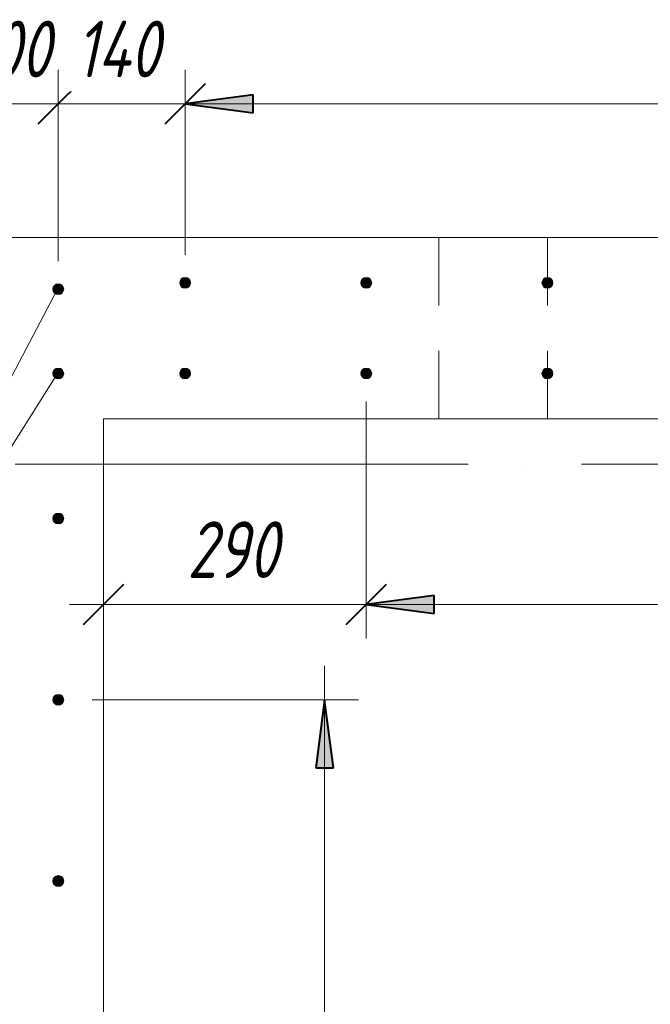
# Model space of a CAD drawing. Header units: millimetres. Extents: x 25757 to 55891, y 7716 to 18253.
# Tile 27 of 73: x 30337 to 31034, y 15804 to 16890. Entities that reach past the tile are written whole.
import ezdxf

# ---------------------------------------------------------------- set-up
doc = ezdxf.new("R2010")
doc.units = ezdxf.units.MM
doc.linetypes.add('ADSK_Линия сетки', pattern=[625, 500, -62.5, 0, -62.5])
doc.linetypes.add('ADSK_Невидимые', pattern=[125, 75, -50])
for name, color, linetype, lineweight in [('A-____-____-DIMS', 211, 'Continuous', 9), ('A-____-____-DIMS-25', 211, 'Continuous', 9), ('A-WALL-____-HDLN', 110, 'ADSK_Невидимые', 20), ('A-WALL-____-MCUT', 113, 'Continuous', 50), ('S-GRID-____-OTLN', 1, 'Continuous', 9), ('S-RBAR-____-IDEN', 171, 'Continuous', 20), ('S-RBAR-____-MCUT', 171, 'Continuous', 20)]:
    doc.layers.add(name, color=color, linetype=linetype, lineweight=lineweight)
doc.styles.add('GOST Common_I_1', font='GOST Common Italic.ttf', dxfattribs={"width": 0.8, "height": 62.5})
doc.dimstyles.new('ADSK_Для_арматуры_Основной_2_5_мм_шаг_кол-во_Стрелки_точный', dxfattribs={"dimscale": 304.8, "dimtxt": 0.206224, "dimasz": 0.246063, "dimexe": 0.123031, "dimexo": 0.000403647, "dimgap": 0.032808, "dimtad": 1, "dimdec": 0, "dimlfac": 304.8, "dimdsep": 46, "dimtxsty": 'GOST Common_I_1', "dimsah": 1, "dimcen": 0.09, "dimdle": 0.123031, "dimazin": 0, "dimtfac": 1, "dimtdec": 4, "dimtix": 1, "dimtmove": 0, "dimatfit": 3, "dimfxl": 1, "dimtvp": 1, "dimtfill": 1, "dimtolj": 1, "dimtzin": 0, "dimarcsym": 2})
doc.dimstyles.new('ADSK_Округление_5мм__Узкий_', dxfattribs={"dimscale": 304.8, "dimtxt": 0.206224, "dimasz": 0.147638, "dimexe": 0.123031, "dimexo": 0.000269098, "dimgap": 0.032808, "dimtad": 1, "dimdec": 0, "dimlfac": 304.8, "dimrnd": 5, "dimdsep": 46, "dimtxsty": 'GOST Common_I_1', "dimblk1": 'OBLIQUE', "dimblk2": 'OBLIQUE', "dimsah": 1, "dimcen": 0.09, "dimdle": 0.123031, "dimazin": 0, "dimtfac": 1, "dimtdec": 4, "dimtix": 1, "dimtmove": 0, "dimatfit": 3, "dimfxl": 1, "dimtvp": 1, "dimtfill": 1, "dimtolj": 1, "dimtzin": 0, "dimlwd": 20, "dimlwe": 20, "dimarcsym": 2})

# ---------------------------------------------------------------- blocks, each defined once
blk = doc.blocks.new('DIMBLOCK83-КЖ1_ПЭ_ВЭ1_Армирование_Вертикальное')
at = {"layer": 'A-____-____-DIMS-25', "lineweight": 20}
for p, q in [((30280, 16797.5), (30280, 16835)), ((30380, 16797.5), (30380, 16835)), ((30280, 16797.5), (30380, 16797.5)), ((30280, 16797.5), (30280, 16624)), ((30380, 16797.5), (30380, 16624))]:
    blk.add_line(p, q, dxfattribs=at)
at = {"layer": 'A-____-____-DIMS-25', "lineweight": 40}
for p, q in [((30280, 16797.5), (30302.5, 16820)), ((30380, 16797.5), (30402.5, 16820)), ((30280, 16797.5), (30257.5, 16775)), ((30380, 16797.5), (30357.5, 16775))]:
    blk.add_line(p, q, dxfattribs=at)
at = {"layer": 'A-____-____-DIMS-25', "color": 0, "lineweight": 20, "insert": (30282.1, 16889.2), "char_height": 62.5, "width": 115.061, "attachment_point": 1, "line_spacing_factor": 1.022761, "style": 'GOST Common_I_1', "bg_fill": 3, "box_fill_scale": 1.25, "bg_fill_color": 256, "bg_fill_true_color": 13158600, "bg_fill_transparency": 0}
blk.add_mtext('100', dxfattribs=at)
blk = doc.blocks.new('_Oblique')
at = {"color": 0, "linetype": 'ByBlock', "lineweight": -2}
blk.add_line((-0.5, -0.5), (0.5, 0.5), dxfattribs=at)
blk = doc.blocks.new('DIMBLOCK84-КЖ1_ПЭ_ВЭ1_Армирование_Вертикальное')
at = {"layer": 'A-____-____-DIMS-25', "lineweight": 20}
for p, q in [((30380, 16797.5), (30380, 16835)), ((30520, 16797.5), (30520, 16835)), ((30380, 16797.5), (30520, 16797.5)), ((30380, 16797.5), (30380, 16624)), ((30520, 16797.5), (30520, 16631))]:
    blk.add_line(p, q, dxfattribs=at)
at = {"layer": 'A-____-____-DIMS-25', "lineweight": 40}
for p, q in [((30380, 16797.5), (30402.5, 16820)), ((30520, 16797.5), (30542.5, 16820)), ((30380, 16797.5), (30357.5, 16775)), ((30520, 16797.5), (30497.5, 16775))]:
    blk.add_line(p, q, dxfattribs=at)
at = {"layer": 'A-____-____-DIMS-25', "color": 0, "lineweight": 20, "insert": (30399.4, 16889.2), "char_height": 62.5, "width": 121.453, "attachment_point": 1, "line_spacing_factor": 1.022761, "style": 'GOST Common_I_1', "bg_fill": 3, "box_fill_scale": 1.25, "bg_fill_color": 256, "bg_fill_true_color": 13158600, "bg_fill_transparency": 0}
blk.add_mtext('140', dxfattribs=at)
blk = doc.blocks.new('DIMBLOCK85-КЖ1_ПЭ_ВЭ1_Армирование_Вертикальное')
at = {"layer": 'A-____-____-DIMS-25', "lineweight": 20}
for p, q in [((30520, 16797.5), (30520, 16835)), ((32120, 16797.5), (32120, 16835)), ((30520, 16797.5), (32120, 16797.5)), ((30520, 16797.5), (30520, 16631)), ((32120, 16797.5), (32120, 16631))]:
    blk.add_line(p, q, dxfattribs=at)
at = {"layer": 'A-____-____-DIMS-25', "lineweight": 40}
for p, q in [((30520, 16797.5), (30542.5, 16820)), ((32120, 16797.5), (32142.5, 16820)), ((30520, 16797.5), (30497.5, 16775)), ((32120, 16797.5), (32097.5, 16775))]:
    blk.add_line(p, q, dxfattribs=at)
at = {"layer": 'A-____-____-DIMS-25', "color": 0, "lineweight": 20, "insert": (31254.5, 16889.2), "char_height": 62.5, "width": 157.25, "attachment_point": 1, "line_spacing_factor": 1.022761, "style": 'GOST Common_I_1', "bg_fill": 3, "box_fill_scale": 1.25, "bg_fill_color": 256, "bg_fill_true_color": 13158600, "bg_fill_transparency": 0}
blk.add_mtext('1600', dxfattribs=at)
blk = doc.blocks.new('DIMBLOCK107-КЖ1_ПЭ_ВЭ1_Армирование_Вертикальное')
at = {"layer": 'A-____-____-DIMS-25', "lineweight": 40}
for points in [[(30520, 16797.5), (30595, 16787.6), (30595, 16807.4)], [(32120, 16797.5), (32045, 16807.4), (32045, 16787.6)]]:
    blk.add_hatch(color=256, dxfattribs=at).paths.add_polyline_path(points)
at = {"layer": 'A-____-____-DIMS-25'}
for p, q in [((30520, 16797.5), (30520, 16835)), ((32120, 16797.5), (32120, 16835)), ((30482.5, 16797.5), (32157.5, 16797.5)), ((30520, 16797.5), (30520, 16637.5)), ((32120, 16797.5), (32120, 16637.5))]:
    blk.add_line(p, q, dxfattribs=at)
at = {"layer": 'A-____-____-DIMS-25', "lineweight": 40}
for p, q in [((30595, 16807.4), (30520, 16797.5)), ((30595, 16787.6), (30595, 16807.4)), ((32120, 16797.5), (32045, 16807.4)), ((32045, 16807.4), (32045, 16787.6)), ((30520, 16797.5), (30595, 16787.6)), ((32045, 16787.6), (32120, 16797.5))]:
    blk.add_line(p, q, dxfattribs=at)
at = {"layer": 'A-____-____-DIMS-25', "color": 0, "insert": (31143.7, 16889.2), "char_height": 62.5, "width": 423.167, "attachment_point": 1, "line_spacing_factor": 1.022761, "style": 'GOST Common_I_1', "bg_fill": 3, "box_fill_scale": 1.25, "bg_fill_color": 256, "bg_fill_true_color": 13158600, "bg_fill_transparency": 0}
blk.add_mtext('400x4=1600', dxfattribs=at)
blk = doc.blocks.new('_None')
blk = doc.blocks.new('DIMBLOCK145-КЖ1_ПЭ_ВЭ1_Армирование_Вертикальное')
at = {"layer": 'A-____-____-DIMS-25', "lineweight": 40}
for points in [[(30674, 16140), (30664.2, 16065), (30683.9, 16065)], [(30674, 13740), (30683.9, 13815), (30664.2, 13815)]]:
    blk.add_hatch(color=256, dxfattribs=at).paths.add_polyline_path(points)
at = {"layer": 'A-____-____-DIMS-25'}
for p, q in [((30674, 16177.5), (30674, 13702.5)), ((30674, 16140), (30417.5, 16140)), ((30674, 16140), (30711.5, 16140)), ((30674, 13740), (30417.5, 13740)), ((30674, 13740), (30711.5, 13740))]:
    blk.add_line(p, q, dxfattribs=at)
at = {"layer": 'A-____-____-DIMS-25', "lineweight": 40}
for p, q in [((30674, 16140), (30664.2, 16065)), ((30683.9, 16065), (30674, 16140)), ((30664.2, 16065), (30683.9, 16065)), ((30683.9, 13815), (30664.2, 13815)), ((30664.2, 13815), (30674, 13740)), ((30674, 13740), (30683.9, 13815))]:
    blk.add_line(p, q, dxfattribs=at)
at = {"layer": 'A-____-____-DIMS-25', "color": 0, "insert": (30582.4, 14758.9), "char_height": 62.5, "width": 434.673, "attachment_point": 1, "rotation": 90, "line_spacing_factor": 1.022761, "style": 'GOST Common_I_1', "bg_fill": 3, "box_fill_scale": 1.25, "bg_fill_color": 256, "bg_fill_true_color": 13158600, "bg_fill_transparency": 0}
blk.add_mtext('400x6=2400', dxfattribs=at)
blk = doc.blocks.new('DIMBLOCK146-КЖ1_ПЭ_ВЭ1_Армирование_Вертикальное')
at = {"layer": 'A-____-____-DIMS-25', "lineweight": 40}
for points in [[(30720, 16245.2), (30795, 16235.3), (30795, 16255.1)], [(31920, 16245.2), (31845, 16255.1), (31845, 16235.3)]]:
    blk.add_hatch(color=256, dxfattribs=at).paths.add_polyline_path(points)
at = {"layer": 'A-____-____-DIMS-25'}
for p, q in [((30720, 16245.2), (30720, 16462.5)), ((31920, 16245.2), (31920, 16462.5)), ((30682.5, 16245.2), (31957.5, 16245.2)), ((30720, 16245.2), (30720, 16207.7)), ((31920, 16245.2), (31920, 16207.7))]:
    blk.add_line(p, q, dxfattribs=at)
at = {"layer": 'A-____-____-DIMS-25', "lineweight": 40}
for p, q in [((30795, 16255.1), (30720, 16245.2)), ((30795, 16235.3), (30795, 16255.1)), ((31920, 16245.2), (31845, 16255.1)), ((31845, 16255.1), (31845, 16235.3)), ((30720, 16245.2), (30795, 16235.3)), ((31845, 16235.3), (31920, 16245.2))]:
    blk.add_line(p, q, dxfattribs=at)
at = {"layer": 'A-____-____-DIMS-25', "color": 0, "insert": (31146.3, 16336.9), "char_height": 62.5, "width": 416.775, "attachment_point": 1, "line_spacing_factor": 1.022761, "style": 'GOST Common_I_1', "bg_fill": 3, "box_fill_scale": 1.25, "bg_fill_color": 256, "bg_fill_true_color": 13158600, "bg_fill_transparency": 0}
blk.add_mtext('400x3=1200', dxfattribs=at)
blk = doc.blocks.new('DIMBLOCK167-КЖ1_ПЭ_ВЭ1_Армирование_Вертикальное')
at = {"layer": 'A-____-____-DIMS-25', "lineweight": 20}
for p, q in [((30720, 16245.2), (30720, 16469)), ((30430, 16245.2), (30430, 16252)), ((30392.5, 16245.2), (30757.5, 16245.2)), ((30430, 16245.2), (30430, 16207.7)), ((30720, 16245.2), (30720, 16207.7))]:
    blk.add_line(p, q, dxfattribs=at)
at = {"layer": 'A-____-____-DIMS-25', "lineweight": 40}
for p, q in [((30430, 16245.2), (30452.5, 16267.7)), ((30720, 16245.2), (30742.5, 16267.7)), ((30430, 16245.2), (30407.5, 16222.7)), ((30720, 16245.2), (30697.5, 16222.7))]:
    blk.add_line(p, q, dxfattribs=at)
at = {"layer": 'A-____-____-DIMS-25', "color": 0, "lineweight": 20, "insert": (30522.3, 16336.9), "char_height": 62.5, "width": 126.567, "attachment_point": 1, "line_spacing_factor": 1.022761, "style": 'GOST Common_I_1', "bg_fill": 3, "box_fill_scale": 1.25, "bg_fill_color": 256, "bg_fill_true_color": 13158600, "bg_fill_transparency": 0}
blk.add_mtext('290', dxfattribs=at)

msp = doc.modelspace()

# ---------------------------------------------------------------- hatches: boundary and pattern name
at = {"layer": 'S-RBAR-____-MCUT'}
h = msp.add_hatch(color=256, dxfattribs=at)
edge = h.paths.add_edge_path()
edge.add_arc((30380, 16592.9716), 6, 0, 360)
for points in [[(30377, 16587.7754), (30383, 16587.7754), (30386, 16592.9716), (30383, 16598.1677), (30377, 16598.1677), (30374, 16592.9716)], [(30517, 16594.8048), (30523, 16594.8048), (30526, 16600.001), (30523, 16605.1972), (30517, 16605.1972), (30514, 16600.001)], [(30717, 16594.8048), (30723, 16594.8048), (30726, 16600.001), (30723, 16605.1972), (30717, 16605.1972), (30714, 16600.001)], [(30917, 16594.8048), (30923, 16594.8048), (30926, 16600.001), (30923, 16605.1972), (30917, 16605.1972), (30914, 16600.001)], [(30377, 16494.8048), (30383, 16494.8048), (30386, 16500.001), (30383, 16505.1972), (30377, 16505.1972), (30374, 16500.001)], [(30517, 16494.8048), (30523, 16494.8048), (30526, 16500.001), (30523, 16505.1972), (30517, 16505.1972), (30514, 16500.001)], [(30717, 16494.8048), (30723, 16494.8048), (30726, 16500.001), (30723, 16505.1972), (30717, 16505.1972), (30714, 16500.001)], [(30917, 16494.8048), (30923, 16494.8048), (30926, 16500.001), (30923, 16505.1972), (30917, 16505.1972), (30914, 16500.001)], [(30380, 16334.001), (30385.1962, 16337.001), (30385.1962, 16343.001), (30380, 16346.001), (30374.8038, 16343.001), (30374.8038, 16337.001)], [(30380, 16134.001), (30385.1962, 16137.001), (30385.1962, 16143.001), (30380, 16146.001), (30374.8038, 16143.001), (30374.8038, 16137.001)], [(30380, 15934.001), (30385.1962, 15937.001), (30385.1962, 15943.001), (30380, 15946.001), (30374.8038, 15943.001), (30374.8038, 15937.001)]]:
    msp.add_hatch(color=256, dxfattribs=at).paths.add_polyline_path(points)
h = msp.add_hatch(color=256, dxfattribs=at)
edge = h.paths.add_edge_path()
edge.add_arc((30520, 16600.001), 6, 0, 360)
h = msp.add_hatch(color=256, dxfattribs=at)
edge = h.paths.add_edge_path()
edge.add_arc((30720, 16600.001), 6, 0, 360)
h = msp.add_hatch(color=256, dxfattribs=at)
edge = h.paths.add_edge_path()
edge.add_arc((30920, 16600.001), 6, 0, 360)
h = msp.add_hatch(color=256, dxfattribs=at)
edge = h.paths.add_edge_path()
edge.add_arc((30380, 16500.001), 6, 0, 360)
h = msp.add_hatch(color=256, dxfattribs=at)
edge = h.paths.add_edge_path()
edge.add_arc((30520, 16500.001), 6, 0, 360)
h = msp.add_hatch(color=256, dxfattribs=at)
edge = h.paths.add_edge_path()
edge.add_arc((30720, 16500.001), 6, 0, 360)
h = msp.add_hatch(color=256, dxfattribs=at)
edge = h.paths.add_edge_path()
edge.add_arc((30920, 16500.001), 6, 0, 360)
h = msp.add_hatch(color=256, dxfattribs=at)
edge = h.paths.add_edge_path()
edge.add_arc((30380, 16340.001), 6, 0, 360)
h = msp.add_hatch(color=256, dxfattribs=at)
edge = h.paths.add_edge_path()
edge.add_arc((30380, 16140.001), 6, 0, 360)
h = msp.add_hatch(color=256, dxfattribs=at)
edge = h.paths.add_edge_path()
edge.add_arc((30380, 15940.001), 6, 0, 360)

# ---------------------------------------------------------------- linework, layer by layer
at = {"layer": 'A-WALL-____-HDLN'}
for p, q in [((30800.2596, 16450.001), (30800.2596, 16649.9514)), ((30920.2596, 16649.9514), (30920.2596, 16450.001))]:
    msp.add_line(p, q, dxfattribs=at)
at = {"layer": 'A-WALL-____-MCUT', "lineweight": 9}
for p, q in [((32735, 16650.001), (27430, 16650.001)), ((30430, 13680.001), (30430, 16450.001)), ((30430, 16450.001), (32199.9996, 16450.001))]:
    msp.add_line(p, q, dxfattribs=at)
at = {"layer": 'S-GRID-____-OTLN', "linetype": 'ADSK_Линия сетки'}
msp.add_line((25956.7062, 16400.001), (55609.9911, 16400.001), dxfattribs=at)
at = {"layer": 'S-RBAR-____-MCUT'}
for p, q in [((30377, 16598.1677), (30374, 16592.9716)), ((30383, 16598.1677), (30377, 16598.1677)), ((30386, 16592.9716), (30383, 16598.1677)), ((30517, 16605.1972), (30514, 16600.001)), ((30514, 16600.001), (30517, 16594.8048)), ((30523, 16605.1972), (30517, 16605.1972)), ((30526, 16600.001), (30523, 16605.1972)), ((30523, 16594.8048), (30526, 16600.001)), ((30717, 16605.1972), (30714, 16600.001)), ((30714, 16600.001), (30717, 16594.8048)), ((30723, 16605.1972), (30717, 16605.1972)), ((30726, 16600.001), (30723, 16605.1972)), ((30723, 16594.8048), (30726, 16600.001)), ((30917, 16605.1972), (30914, 16600.001)), ((30914, 16600.001), (30917, 16594.8048)), ((30923, 16605.1972), (30917, 16605.1972)), ((30926, 16600.001), (30923, 16605.1972)), ((30923, 16594.8048), (30926, 16600.001)), ((30374, 16592.9716), (30377, 16587.7754)), ((30377, 16587.7754), (30383, 16587.7754)), ((30383, 16587.7754), (30386, 16592.9716)), ((30517, 16594.8048), (30523, 16594.8048)), ((30717, 16594.8048), (30723, 16594.8048)), ((30917, 16594.8048), (30923, 16594.8048)), ((30377, 16505.1972), (30374, 16500.001)), ((30374, 16500.001), (30377, 16494.8048)), ((30383, 16505.1972), (30377, 16505.1972)), ((30386, 16500.001), (30383, 16505.1972)), ((30383, 16494.8048), (30386, 16500.001)), ((30517, 16505.1972), (30514, 16500.001)), ((30514, 16500.001), (30517, 16494.8048)), ((30523, 16505.1972), (30517, 16505.1972)), ((30526, 16500.001), (30523, 16505.1972)), ((30523, 16494.8048), (30526, 16500.001)), ((30717, 16505.1972), (30714, 16500.001)), ((30714, 16500.001), (30717, 16494.8048)), ((30723, 16505.1972), (30717, 16505.1972)), ((30726, 16500.001), (30723, 16505.1972)), ((30723, 16494.8048), (30726, 16500.001)), ((30917, 16505.1972), (30914, 16500.001)), ((30914, 16500.001), (30917, 16494.8048)), ((30923, 16505.1972), (30917, 16505.1972)), ((30926, 16500.001), (30923, 16505.1972)), ((30923, 16494.8048), (30926, 16500.001)), ((30377, 16494.8048), (30383, 16494.8048)), ((30517, 16494.8048), (30523, 16494.8048)), ((30717, 16494.8048), (30723, 16494.8048)), ((30917, 16494.8048), (30923, 16494.8048)), ((30380, 16346.001), (30374.8038, 16343.001)), ((30374.8038, 16343.001), (30374.8038, 16337.001)), ((30374.8038, 16337.001), (30380, 16334.001)), ((30385.1962, 16343.001), (30380, 16346.001)), ((30380, 16334.001), (30385.1962, 16337.001)), ((30385.1962, 16337.001), (30385.1962, 16343.001)), ((30380, 16146.001), (30374.8038, 16143.001)), ((30374.8038, 16143.001), (30374.8038, 16137.001)), ((30385.1962, 16143.001), (30380, 16146.001)), ((30385.1962, 16137.001), (30385.1962, 16143.001)), ((30374.8038, 16137.001), (30380, 16134.001)), ((30380, 16134.001), (30385.1962, 16137.001)), ((30380, 15946.001), (30374.8038, 15943.001)), ((30385.1962, 15943.001), (30380, 15946.001)), ((30374.8038, 15943.001), (30374.8038, 15937.001)), ((30374.8038, 15937.001), (30380, 15934.001)), ((30380, 15934.001), (30385.1962, 15937.001)), ((30385.1962, 15937.001), (30385.1962, 15943.001))]:
    msp.add_line(p, q, dxfattribs=at)
for centre in [(30380, 16592.9716), (30520, 16600.001), (30720, 16600.001), (30920, 16600.001), (30380, 16500.001), (30520, 16500.001), (30720, 16500.001), (30920, 16500.001), (30380, 16340.001), (30380, 16140.001), (30380, 15940.001)]:
    msp.add_circle(centre, 6, dxfattribs=at)

# ---------------------------------------------------------------- next in the draw order: dimensions: what is measured, and where the dimension line sits
at = {"layer": 'A-____-____-DIMS', "lineweight": 20}
dim = msp.add_linear_dim(base=(30380, 16797.5049), p1=(30280, 16598.9716), p2=(30380, 16598.9716), dimstyle='ADSK_Округление_5мм__Узкий_', override={"dimpost": '<>', "dimfxl": 100}, dxfattribs=at)
dim.commit()
dim.dimension.update_dxf_attribs({"geometry": 'DIMBLOCK83-КЖ1_ПЭ_ВЭ1_Армирование_Вертикальное', "text_midpoint": (30330, 16838.7549)})
at = {"layer": 'A-____-____-DIMS'}
dim = msp.add_linear_dim(base=(31920, 16245.2131), p1=(30720, 16500.001), p2=(31920, 16500.001), text='400x3=1200', dimstyle='ADSK_Для_арматуры_Основной_2_5_мм_шаг_кол-во_Стрелки_точный', override={"dimpost": '<>', "dimblk1": 'None', "dimblk2": 'None', "dimsah": 1, "dimfxl": 1200}, dxfattribs=at)
dim.commit()
dim.dimension.update_dxf_attribs({"geometry": 'DIMBLOCK146-КЖ1_ПЭ_ВЭ1_Армирование_Вертикальное', "text_midpoint": (31320, 16286.4631)})
dim = msp.add_linear_dim(base=(30674.0382, 13740.001), p1=(30380, 16140.001), p2=(30380, 13740.001), angle=90, text='400x6=2400', dimstyle='ADSK_Для_арматуры_Основной_2_5_мм_шаг_кол-во_Стрелки_точный', override={"dimpost": '<>', "dimblk1": 'None', "dimblk2": 'None', "dimsah": 1, "dimfxl": 2400}, dxfattribs=at)
dim.commit()
dim.dimension.update_dxf_attribs({"geometry": 'DIMBLOCK145-КЖ1_ПЭ_ВЭ1_Армирование_Вертикальное', "text_midpoint": (30632.7882, 14940.001)})

# ---------------------------------------------------------------- next in the draw order: linework, layer by layer
at = {"layer": 'S-RBAR-____-IDEN'}
for p in [(30379.2196, 16592.9716), (30379.2196, 16500.001)]:
    msp.add_line(p, (30079.1135, 16024.3966), dxfattribs=at)

# ---------------------------------------------------------------- next in the draw order: dimensions: what is measured, and where the dimension line sits
at = {"layer": 'A-____-____-DIMS', "lineweight": 20}
for base, p1, p2, override, picture, middle in [((30520, 16797.5049), (30380, 16598.9716), (30520, 16606.001), {"dimpost": '<>', "dimfxl": 140.176364}, 'DIMBLOCK84-КЖ1_ПЭ_ВЭ1_Армирование_Вертикальное', (30450, 16839.1574)), ((30720, 16245.2131), (30430, 16277.0329), (30720, 16494.001), {"dimpost": '<>', "dimfxl": 362.1811}, 'DIMBLOCK167-КЖ1_ПЭ_ВЭ1_Армирование_Вертикальное', (30575, 16286.4631))]:
    dim = msp.add_linear_dim(base=base, p1=p1, p2=p2, dimstyle='ADSK_Округление_5мм__Узкий_', override=override, dxfattribs=at)
    dim.commit()
    dim.dimension.update_dxf_attribs({"geometry": picture, "text_midpoint": middle})

# ---------------------------------------------------------------- next in the draw order: dimensions: what is measured, and where the dimension line sits
dim = msp.add_linear_dim(base=(32120, 16797.5049), p1=(30520, 16606.001), p2=(32120, 16606.001), dimstyle='ADSK_Округление_5мм__Узкий_', override={"dimpost": '<>', "dimfxl": 1600}, dxfattribs=at)
dim.commit()
dim.dimension.update_dxf_attribs({"geometry": 'DIMBLOCK85-КЖ1_ПЭ_ВЭ1_Армирование_Вертикальное', "text_midpoint": (31320, 16839.1574)})

# ---------------------------------------------------------------- next in the draw order: dimensions: what is measured, and where the dimension line sits
at = {"layer": 'A-____-____-DIMS'}
dim = msp.add_linear_dim(base=(32120, 16797.5049), p1=(30520, 16600.001), p2=(32120, 16600.001), text='400x4=1600', dimstyle='ADSK_Для_арматуры_Основной_2_5_мм_шаг_кол-во_Стрелки_точный', override={"dimpost": '<>', "dimblk1": 'None', "dimblk2": 'None', "dimsah": 1, "dimfxl": 1600}, dxfattribs=at)
dim.commit()
dim.dimension.update_dxf_attribs({"geometry": 'DIMBLOCK107-КЖ1_ПЭ_ВЭ1_Армирование_Вертикальное', "text_midpoint": (31320, 16838.7549)})

doc.saveas('drawing.dxf')
